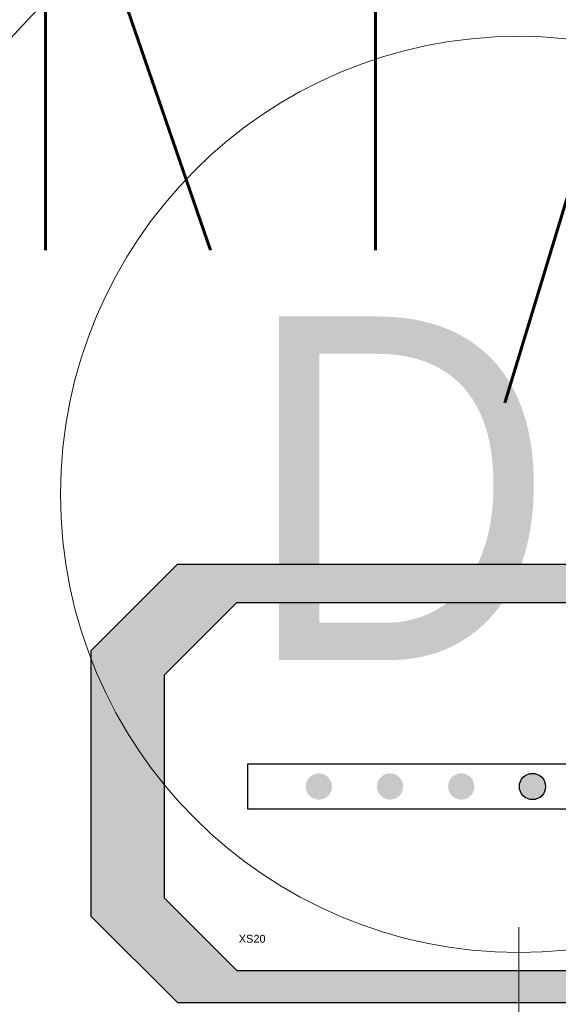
# Model space of a CAD drawing. Header units: millimetres. Extents: x -94648 to 68781, y -29623 to 11990.
# Tile 68 of 181: x -35506 to -35483, y -12351 to -12308. Entities that reach past the tile are written whole.
import ezdxf
from ezdxf.enums import TextEntityAlignment as Align

# ---------------------------------------------------------------- set-up
doc = ezdxf.new("R2010")
doc.units = ezdxf.units.MM
doc.layers.add('-podklad', color=8, linetype='Continuous')
doc.layers.add('AX - OPRAWY  EWAKUACYJNE', color=5, linetype='Continuous')
for name, color, linetype, lineweight in [('A_POWTARZALNE$0$A21_DRZWI_OKNA', 153, 'Continuous', 15), ('A_POWTARZALNE$0$DRZWI OPIS', 2, 'Continuous', 15), ('A_POWTARZALNE$0$opisy drzwi okien', 3, 'Continuous', 15), ('AX - ADRESACJA', 4, 'Continuous', 5), ('IE_oswietlenie_nr_obw', 51, 'Continuous', 20)]:
    doc.layers.add(name, color=color, linetype=linetype, lineweight=lineweight)
doc.styles.add('A_POWTARZALNE$0$ISO', font='arial.ttf')
doc.styles.add('ARIAL 1.0', font='arial.ttf')
doc.styles.add('ROMANS', font='romans.shx', dxfattribs={"width": 0.75, "height": 10})

# ---------------------------------------------------------------- blocks, each defined once
blk = doc.blocks.new('A_POWTARZALNE$0$drzwi 104 mur')
at = {"color": 8, "linetype": 'Continuous'}
blk.add_line((24.696, 0), (-24.696, 0), dxfattribs=at)
blk.add_arc((0.144, 47), 94, 182.13385, 270, dxfattribs=at)
blk = doc.blocks.new('A_POWTARZALNE$0$znak drzwi')
at = {"color": 8, "linetype": 'ByBlock'}
blk.add_line((0, 84.156), (0, 0), dxfattribs=at)
at = {"layer": 'A_POWTARZALNE$0$opisy drzwi okien', "color": 8}
blk.add_circle((0, 104.156), 20, dxfattribs=at)
at = {"color": 8, "linetype": 'ByBlock', "style": 'A_POWTARZALNE$0$ISO'}
for tag, p in [('S', (-5, 54.156)), ('H', (17.731, 54.156))]:
    blk.add_attdef(tag, text='', height=14, rotation=90, dxfattribs=at).set_placement(p, align=Align.CENTER)
at = {"layer": 'A_POWTARZALNE$0$opisy drzwi okien', "color": 8, "style": 'A_POWTARZALNE$0$ISO', "width": 0.824464}
blk.add_attdef('DX', text='', height=15, dxfattribs=at).set_placement((-12, 96.656), (12, 96.656), align=Align.FIT)
blk = doc.blocks.new('Goscim_parter')
at = {"layer": 'A_POWTARZALNE$0$A21_DRZWI_OKNA', "color": 8, "rotation": 269.9999857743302}
blk.add_blockref('A_POWTARZALNE$0$drzwi 104 mur', (-35484.624, -12371.987), dxfattribs=at)
at = {"layer": 'A_POWTARZALNE$0$DRZWI OPIS', "color": 8}
ref = blk.add_blockref('A_POWTARZALNE$0$znak drzwi', (-35484.624, -12432.558), dxfattribs=dict(at, rotation=0.000177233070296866))
ref.add_attrib('DX', 'D1', dxfattribs={"layer": 'A_POWTARZALNE$0$opisy drzwi okien', "color": 8, "height": 15, "rotation": 0.0002, "style": 'A_POWTARZALNE$0$ISO', "width": 0.895951}).set_placement((-35496.624, -12335.635), (-35472.624, -12335.635), align=Align.FIT)
blk = doc.blocks.new('AX - XS20')
at = {"layer": 'AX - OPRAWY  EWAKUACYJNE', "color": 251, "style": 'ARIAL 1.0'}
blk.add_text('XS20', height=0.686, dxfattribs=at).set_placement((-1.059, -0.291))
blk = doc.blocks.new('XS20')
at = {"layer": 'AX - OPRAWY  EWAKUACYJNE'}
h = blk.add_hatch(color=256, dxfattribs=at)
h.paths.add_polyline_path([(-38.564, 11.845), (-38.564, -11.309), (-31.001, -18.871), (-0.285, -18.871), (30.432, -18.871), (37.994, -11.309), (37.994, 11.845), (30.432, 19.408), (-0.285, 19.408), (-31.001, 19.408)])
h.paths.add_polyline_path([(-32.154, 9.725), (-32.154, -9.725), (-25.802, -16.077), (0, -16.077), (25.802, -16.077), (32.154, -9.725), (32.154, 9.725), (25.802, 16.077), (0, 16.077), (-25.802, 16.077)], flags=16)
h = blk.add_hatch(color=256, dxfattribs=at)
edge = h.paths.add_edge_path()
edge.add_arc((-18.65, 0), 1.146, 0, 360)
h = blk.add_hatch(color=256, dxfattribs=at)
edge = h.paths.add_edge_path()
edge.add_arc((-12.433, 0), 1.146, 0, 360)
h = blk.add_hatch(color=256, dxfattribs=at)
edge = h.paths.add_edge_path()
edge.add_arc((-6.217, 0), 1.146, 0, 360)
h = blk.add_hatch(color=256, dxfattribs=at)
edge = h.paths.add_edge_path()
edge.add_ellipse((0, 0), major_axis=(1.146, 0), ratio=1, start_angle=0, end_angle=360)
for p, q in [((-38.564, 11.845), (-31.001, 19.408)), ((-31.001, 19.408), (-0.285, 19.408)), ((-0.285, 19.408), (30.432, 19.408)), ((-32.154, 9.725), (-25.802, 16.077)), ((-25.802, 16.077), (0, 16.077)), ((0, 16.077), (25.802, 16.077)), ((-38.564, 11.845), (-38.564, -11.309)), ((-32.154, 9.725), (-32.154, -9.725)), ((-24.866, 1.985), (24.866, 1.985)), ((-24.866, -1.985), (-24.866, 1.985)), ((24.866, -1.985), (-24.866, -1.985)), ((-32.154, -9.725), (-25.802, -16.077)), ((-38.564, -11.309), (-31.001, -18.871)), ((-25.802, -16.077), (0, -16.077)), ((0, -16.077), (25.802, -16.077)), ((-31.001, -18.871), (-0.285, -18.871)), ((-0.285, -18.871), (30.432, -18.871))]:
    blk.add_line(p, q, dxfattribs=at)
blk.add_circle((0, 0), 1.146, dxfattribs=at)
blk.add_blockref('AX - XS20', (-24.587, -13.346), dxfattribs=at)
at = {"layer": 'AX - ADRESACJA', "style": 'ROMANS', "width": 0.8, "flags": 4}
blk.add_attdef('AX_ADRES', text='', height=20, dxfattribs=at).set_placement((-2.401, -42.734), align=Align.MIDDLE)
at = {"layer": 'AX - OPRAWY  EWAKUACYJNE', "style": 'ROMANS', "width": 0.8, "flags": 13}
blk.add_attdef('TYP', (-25.554, -14.152), '', height=0.2, dxfattribs=at)

msp = doc.modelspace()

# ---------------------------------------------------------------- block references
at = {"layer": '-podklad'}
msp.add_blockref('Goscim_parter', (0, 0), dxfattribs=at)
at = {"layer": 'AX - OPRAWY  EWAKUACYJNE', "color": 2, "xscale": 0.5, "yscale": 0.5, "zscale": 0.5}
msp.add_blockref('XS20', (-35484.02238, -12341.15641), dxfattribs=at)

# ---------------------------------------------------------------- texts
at = {"layer": 'IE_oswietlenie_nr_obw', "style": 'ROMANS', "width": 0.6}
msp.add_text('R1/O4', height=20, dxfattribs=at).set_placement((-35507.33912, -12317.7329))

doc.saveas('drawing.dxf')
